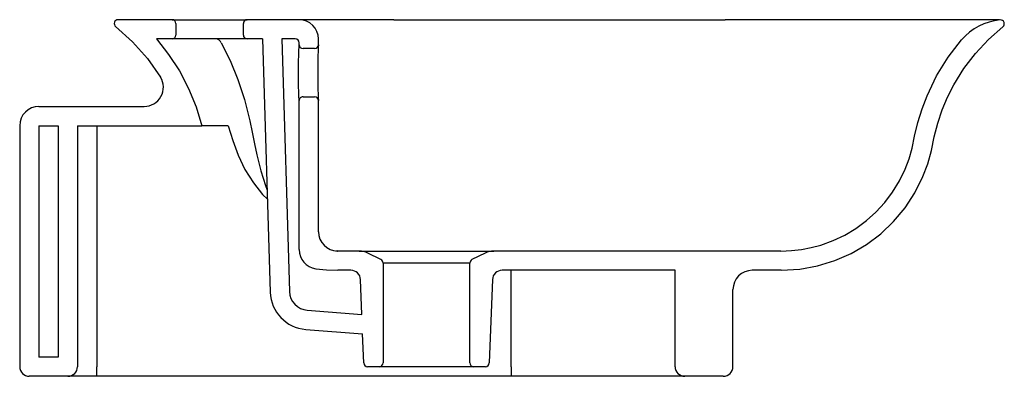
# Model space of a CAD drawing. Header units: millimetres. Extents: x 0 to 0.511, y 0 to 0.185.
import ezdxf

# ---------------------------------------------------------------- set-up
doc = ezdxf.new("R2010")
doc.units = ezdxf.units.MM
doc.layers.add('BLOCKS', color=3, linetype='Continuous')

msp = doc.modelspace()

# ---------------------------------------------------------------- linework, layer by layer
at = {"layer": 'BLOCKS'}
for p, q in [((0.07901901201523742, 0.1849999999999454), (0.05101901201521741, 0.1849999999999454)), ((0.07901901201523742, 0.1849999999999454), (0.1180190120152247, 0.1849999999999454)), ((0.1449644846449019, 0.1849999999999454), (0.1180190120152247, 0.1849999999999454)), ((0.1940590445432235, 0.1849999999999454), (0.2799644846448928, 0.1849999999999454)), ((0.2799644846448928, 0.1849999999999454), (0.365869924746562, 0.1849999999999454)), ((0.5085715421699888, 0.1848704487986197), (0.5085147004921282, 0.1848705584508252)), ((0.5086087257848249, 0.1848732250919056), (0.5085239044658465, 0.184870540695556)), ((0.08101901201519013, 0.1829999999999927), (0.08101901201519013, 0.1770000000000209)), ((0.1160190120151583, 0.1770000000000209), (0.1160190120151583, 0.1829999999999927)), ((0.07901901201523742, 0.1749999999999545), (0.0709394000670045, 0.1749999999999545)), ((0.1180190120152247, 0.1749999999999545), (0.07901901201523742, 0.1749999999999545)), ((0.1259277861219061, 0.1749999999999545), (0.1180190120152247, 0.1749999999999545)), ((0.1259277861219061, 0.1749999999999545), (0.1299487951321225, 0.04365844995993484)), ((0.1429644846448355, 0.1749999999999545), (0.1359324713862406, 0.1749999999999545)), ((0.1359324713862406, 0.1749999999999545), (0.1399441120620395, 0.04396445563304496)), ((0.1549644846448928, 0.1720000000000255), (0.1549644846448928, 0.1749999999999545)), ((0.1449644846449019, 0.1720000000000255), (0.1449644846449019, 0.1730000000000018)), ((0.1529644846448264, 0.1699999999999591), (0.1469644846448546, 0.1699999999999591)), ((0.1469644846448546, 0.1449999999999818), (0.1529644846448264, 0.1449999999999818)), ((0.009999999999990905, 0.1399999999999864), (0.06454867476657, 0.1399999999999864)), ((0.1449644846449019, 0.06571587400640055), (0.1449644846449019, 0.1430000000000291)), ((0.1549644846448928, 0.07500103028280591), (0.1549644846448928, 0.1430000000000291)), ((0, 0.1299999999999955), (0, 0.004999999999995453)), ((0.009999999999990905, 0.1299999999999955), (0.01999999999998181, 0.1299999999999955)), ((0.009999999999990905, 0.1299999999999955), (0.009999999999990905, 0.009999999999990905)), ((0.01999999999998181, 0.1299999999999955), (0.01999999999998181, 0.009999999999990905)), ((0.02999999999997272, 0.1299999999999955), (0.09445947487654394, 0.1300000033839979)), ((0.02999999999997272, 0.1299999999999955), (0.02999999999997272, 0.004999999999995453)), ((0.03999999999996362, 0.1299999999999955), (0.03999999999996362, 0.004999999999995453)), ((0.1081716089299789, 0.1300000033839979), (0.09445947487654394, 0.1300000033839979)), ((0.1642882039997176, 0.06503323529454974), (0.1647395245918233, 0.0650059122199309)), ((0.1648332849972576, 0.06500258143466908), (0.1648622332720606, 0.06500155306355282)), ((0.1648622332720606, 0.06500155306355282), (0.165015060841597, 0.06500000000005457)), ((0.1761583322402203, 0.06500000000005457), (0.165015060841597, 0.06500000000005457)), ((0.1761583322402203, 0.06500000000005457), (0.2458796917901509, 0.06500000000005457)), ((0.1874134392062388, 0.06055278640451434), (0.1806304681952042, 0.0639442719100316)), ((0.2414075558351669, 0.0639442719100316), (0.2346245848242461, 0.06055278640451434)), ((0.3949139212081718, 0.06500000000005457), (0.2458796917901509, 0.06500000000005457)), ((0.1885190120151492, 0.05876393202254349), (0.1885190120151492, 0.006999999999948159)), ((0.233519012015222, 0.05876393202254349), (0.1885190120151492, 0.05876393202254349)), ((0.233519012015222, 0.006999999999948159), (0.233519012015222, 0.05876393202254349)), ((0.1718173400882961, 0.05499999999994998), (0.1649644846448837, 0.05499999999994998)), ((0.3400000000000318, 0.05499999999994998), (0.2502206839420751, 0.05499999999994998)), ((0.2549999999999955, 0.004999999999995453), (0.2549999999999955, 0.05499999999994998)), ((0.3400000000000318, 0.004999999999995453), (0.3400000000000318, 0.05499999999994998)), ((0.3949644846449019, 0.05499999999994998), (0.3799999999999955, 0.05499999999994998)), ((0.1774961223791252, 0.03210657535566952), (0.1768137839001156, 0.05018854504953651)), ((0.2452242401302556, 0.05018854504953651), (0.2435916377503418, 0.00692458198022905)), ((0.3700000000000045, 0.004999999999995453), (0.3700000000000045, 0.04499999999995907)), ((0.149167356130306, 0.03430031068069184), (0.1774961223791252, 0.03210657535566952)), ((0.1483952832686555, 0.0243301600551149), (0.177875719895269, 0.02204724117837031)), ((0.1784463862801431, 0.00692458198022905), (0.177875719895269, 0.02204724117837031)), ((0.01999999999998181, 0.009999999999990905), (0.009999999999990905, 0.009999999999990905)), ((0.02499999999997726, 0), (0.004999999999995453, 0)), ((0.03999999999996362, 0), (0.02499999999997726, 0)), ((0.03999999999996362, 0), (0.03999999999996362, 0.004999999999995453)), ((0.2549999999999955, 0), (0.03999999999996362, 0)), ((0.1865190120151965, 0.004999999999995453), (0.1804449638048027, 0.004999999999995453)), ((0.2355190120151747, 0.004999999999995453), (0.1865190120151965, 0.004999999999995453)), ((0.2415930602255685, 0.004999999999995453), (0.2355190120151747, 0.004999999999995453)), ((0.2549999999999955, 0.004999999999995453), (0.2549999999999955, 0)), ((0.3450000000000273, 0), (0.2549999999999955, 0)), ((0.3650000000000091, 0), (0.3450000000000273, 0))]:
    msp.add_line(p, q, dxfattribs=at)
at = {"layer": 'BLOCKS', "flags": 128}
for points in [[(0.1940590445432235, 0.1849999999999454), (0.1914326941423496, 0.1849999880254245), (0.179867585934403, 0.18499959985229), (0.1687216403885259, 0.1849986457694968), (0.158037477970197, 0.184997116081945), (0.1478577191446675, 0.1849950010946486), (0.1451250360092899, 0.1849942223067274)], [(0.5081647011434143, 0.1848712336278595), (0.5080560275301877, 0.1848714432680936), (0.5065068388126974, 0.1848744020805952), (0.5039200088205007, 0.1848792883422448), (0.5002915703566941, 0.1848860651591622), (0.4956175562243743, 0.1848946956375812), (0.4905614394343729, 0.1849038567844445), (0.4846319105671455, 0.1849141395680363), (0.4778301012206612, 0.1849251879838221), (0.4701571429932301, 0.1849366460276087), (0.4616141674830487, 0.1849481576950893), (0.4522023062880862, 0.1849593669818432), (0.4429576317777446, 0.1849688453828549), (0.4329541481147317, 0.1849774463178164), (0.4222217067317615, 0.1849849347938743), (0.4107901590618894, 0.1849910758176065), (0.3986893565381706, 0.1849956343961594), (0.3881841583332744, 0.1849981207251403), (0.37722918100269, 0.184999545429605), (0.365869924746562, 0.1849999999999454)], [(0.04977912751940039, 0.1814307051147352), (0.05859564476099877, 0.1735912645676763), (0.06638155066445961, 0.1648241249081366), (0.07307091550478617, 0.1552317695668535)], [(0.3949644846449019, 0.05499999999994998), (0.4046036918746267, 0.05558068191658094), (0.4139347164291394, 0.05727495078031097), (0.4228827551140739, 0.0600227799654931), (0.4313726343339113, 0.06376535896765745), (0.4393307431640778, 0.06843679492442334), (0.446682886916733, 0.07397547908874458), (0.4533546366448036, 0.08031989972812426), (0.4592710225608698, 0.08740808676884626), (0.4643569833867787, 0.09517799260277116), (0.4685376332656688, 0.1035675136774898), (0.4710342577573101, 0.1102207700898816), (0.4729530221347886, 0.1171596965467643), (0.4743969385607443, 0.1243117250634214), (0.4762104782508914, 0.1313509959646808), (0.478514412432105, 0.1382062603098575), (0.4812983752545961, 0.144851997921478), (0.4845461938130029, 0.1512648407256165), (0.4897394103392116, 0.159659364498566), (0.4957384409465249, 0.167507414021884), (0.5025055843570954, 0.174745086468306), (0.5099999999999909, 0.1813120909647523)], [(0.0709394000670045, 0.1749999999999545), (0.0772727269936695, 0.1669722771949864), (0.08282713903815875, 0.1584034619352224), (0.08756894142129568, 0.1493470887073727), (0.09145966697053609, 0.1398574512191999), (0.09445947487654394, 0.1300000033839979)], [(0.1045726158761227, 0.1730000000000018), (0.1040945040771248, 0.1737240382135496), (0.1037112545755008, 0.1741732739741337), (0.103348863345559, 0.1745175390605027), (0.1029717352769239, 0.1747942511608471), (0.1026860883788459, 0.1749383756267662), (0.1023964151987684, 0.1749999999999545)], [(0.3949139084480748, 0.06500000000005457), (0.4002913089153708, 0.0651982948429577), (0.4054919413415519, 0.06579390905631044), (0.4105771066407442, 0.06675733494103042), (0.4155239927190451, 0.06807904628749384), (0.4219102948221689, 0.0703894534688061), (0.4280098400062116, 0.0732927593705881), (0.4337810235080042, 0.07675548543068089), (0.439185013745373, 0.08074626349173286), (0.4441828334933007, 0.08523315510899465), (0.4487353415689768, 0.09018347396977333), (0.4528039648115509, 0.09556448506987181), (0.4563510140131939, 0.1013441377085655), (0.459340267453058, 0.1074928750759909), (0.4613661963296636, 0.1128330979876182), (0.462967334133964, 0.1183829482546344), (0.4642239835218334, 0.1245209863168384), (0.4659149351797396, 0.1316965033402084), (0.4680622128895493, 0.1386943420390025), (0.4706617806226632, 0.1455106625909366), (0.4756254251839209, 0.1557958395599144), (0.4816152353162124, 0.16549308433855), (0.4885827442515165, 0.1745282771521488)], [(0.1045726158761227, 0.1730000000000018), (0.1091767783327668, 0.1638692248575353), (0.1131974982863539, 0.1540382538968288), (0.1166245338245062, 0.1435616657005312), (0.119447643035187, 0.1324940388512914), (0.1206391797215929, 0.1265943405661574), (0.1217492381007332, 0.1206294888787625), (0.1229402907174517, 0.1148107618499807), (0.1250660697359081, 0.1065073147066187), (0.1274439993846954, 0.09896914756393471), (0.1283286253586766, 0.09657939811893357)], [(0.1449644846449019, 0.1430000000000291), (0.1449644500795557, 0.1430006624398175), (0.1449524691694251, 0.1432308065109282), (0.1449208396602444, 0.1438619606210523), (0.1448725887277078, 0.1448826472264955), (0.1448135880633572, 0.1462566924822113), (0.1447500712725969, 0.1479550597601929), (0.1446894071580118, 0.1499203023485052), (0.1446384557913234, 0.1521055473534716), (0.1446027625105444, 0.1544414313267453), (0.1445859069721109, 0.1575000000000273), (0.1445917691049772, 0.1593037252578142), (0.144617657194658, 0.1616891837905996), (0.1446610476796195, 0.1639581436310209), (0.1447174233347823, 0.1660420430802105), (0.1447802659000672, 0.1678877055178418), (0.144842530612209, 0.1694368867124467), (0.1448973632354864, 0.1706511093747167), (0.144938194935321, 0.1714883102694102), (0.14496091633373, 0.1719314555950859), (0.1449644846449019, 0.1720000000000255)], [(0.1549644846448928, 0.1720000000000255), (0.1549461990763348, 0.1716426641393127), (0.1549098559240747, 0.170905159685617), (0.1548586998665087, 0.169790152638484), (0.1547981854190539, 0.1683248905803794), (0.1547351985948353, 0.1665531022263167), (0.1546769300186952, 0.1645226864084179), (0.1546296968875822, 0.1622919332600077), (0.1545993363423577, 0.159930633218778), (0.1545886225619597, 0.1575000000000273), (0.1545886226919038, 0.1574914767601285), (0.1545994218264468, 0.1550595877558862), (0.1546298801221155, 0.1526973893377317), (0.154677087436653, 0.1504710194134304), (0.154735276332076, 0.1484444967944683), (0.1547982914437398, 0.1466723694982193), (0.154858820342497, 0.1452071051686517), (0.1549100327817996, 0.1440911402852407), (0.1549463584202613, 0.1433541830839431), (0.1549644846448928, 0.1430000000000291)], [(0.1081716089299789, 0.1300000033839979), (0.1105802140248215, 0.12229086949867), (0.1132633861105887, 0.1146766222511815), (0.1168254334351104, 0.1073351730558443), (0.1212470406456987, 0.1003526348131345), (0.126022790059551, 0.09435270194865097), (0.1284735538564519, 0.09184547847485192)], [(0.1648332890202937, 0.06500388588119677), (0.164715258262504, 0.06500419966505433), (0.1646084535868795, 0.06500737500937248), (0.164597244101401, 0.06500777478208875), (0.1645966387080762, 0.06500779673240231), (0.1645964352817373, 0.06500780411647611), (0.164596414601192, 0.06500780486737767)], [(0.1535379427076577, 0.05581814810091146), (0.1592011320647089, 0.05520302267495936), (0.1649644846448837, 0.05499999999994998)]]:
    msp.add_lwpolyline(points, dxfattribs=at)
at = {"layer": 'BLOCKS'}
for centre, radius, start, end in [((0.05101901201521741, 0.1829999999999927), 0.00200000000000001, 90, 231.6880827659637), ((0.07901901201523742, 0.1829999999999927), 0.001999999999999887, 0, 90), ((0.1180190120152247, 0.1829999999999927), 0.002000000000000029, 90, 180), ((0.1449644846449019, 0.1749999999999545), 0.01, 0, 90), ((0.5113565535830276, 0.1549999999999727), 0.03000000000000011, 95.32664969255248, 139.3872945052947), ((0.5087572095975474, 0.1828790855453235), 0.002000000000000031, 308.4180911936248, 95.326649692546), ((0.07901901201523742, 0.1770000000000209), 0.001999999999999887, 270, 0), ((0.1180190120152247, 0.1770000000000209), 0.002000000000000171, 180, 270), ((0.1429644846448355, 0.1730000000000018), 0.001999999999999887, 0, 90), ((0.1469644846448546, 0.1720000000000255), 0.002000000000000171, 180, 270), ((0.1529644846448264, 0.1720000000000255), 0.002000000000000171, 270, 0), ((0.06454867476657, 0.1499999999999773), 0.01000000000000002, 270, 31.54559775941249), ((0.1469644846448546, 0.1430000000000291), 0.001999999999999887, 90, 180.0000000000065), ((0.1529644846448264, 0.1430000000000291), 0.002000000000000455, 6.513775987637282e-12, 90), ((0.009999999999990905, 0.1299999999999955), 0.01, 90, 180), ((0.1649644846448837, 0.07500103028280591), 0.01000000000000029, 180, 269.4141325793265), ((0.1549644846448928, 0.06571587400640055), 0.01, 180, 261.7985377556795), ((0.1761583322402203, 0.05499999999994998), 0.01000000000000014, 63.4349488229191, 90), ((0.2458796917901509, 0.05499999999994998), 0.01000000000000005, 90, 116.5650511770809), ((0.1865190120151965, 0.05876393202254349), 0.002000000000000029, 0, 63.4349488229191), ((0.2355190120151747, 0.05876393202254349), 0.002000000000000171, 116.5650511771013, 180), ((0.1718173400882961, 0.04999999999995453), 0.00500000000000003, 2.161079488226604, 90), ((0.2502206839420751, 0.04999999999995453), 0.005000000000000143, 90, 177.8389205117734), ((0.3799999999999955, 0.04499999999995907), 0.01000000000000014, 90, 180), ((0.1499394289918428, 0.04427046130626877), 0.02, 181.7535571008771, 265.5719416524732), ((0.1499394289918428, 0.04427046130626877), 0.01, 181.7535571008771, 265.5719416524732), ((0.1804449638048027, 0.006999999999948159), 0.001999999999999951, 182.1610794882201, 270), ((0.1865190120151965, 0.006999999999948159), 0.002000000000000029, 270, 0), ((0.2355190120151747, 0.006999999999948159), 0.002000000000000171, 180, 270), ((0.2415930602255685, 0.006999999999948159), 0.002000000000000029, 270, 357.8389205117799), ((0.004999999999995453, 0.004999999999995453), 0.005000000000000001, 180, 270), ((0.02499999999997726, 0.004999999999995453), 0.005000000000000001, 270, 0), ((0.3450000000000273, 0.004999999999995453), 0.005000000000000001, 180, 270), ((0.3650000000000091, 0.004999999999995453), 0.005000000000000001, 270, 0)]:
    msp.add_arc(centre, radius, start, end, dxfattribs=at)

doc.saveas('drawing.dxf')
